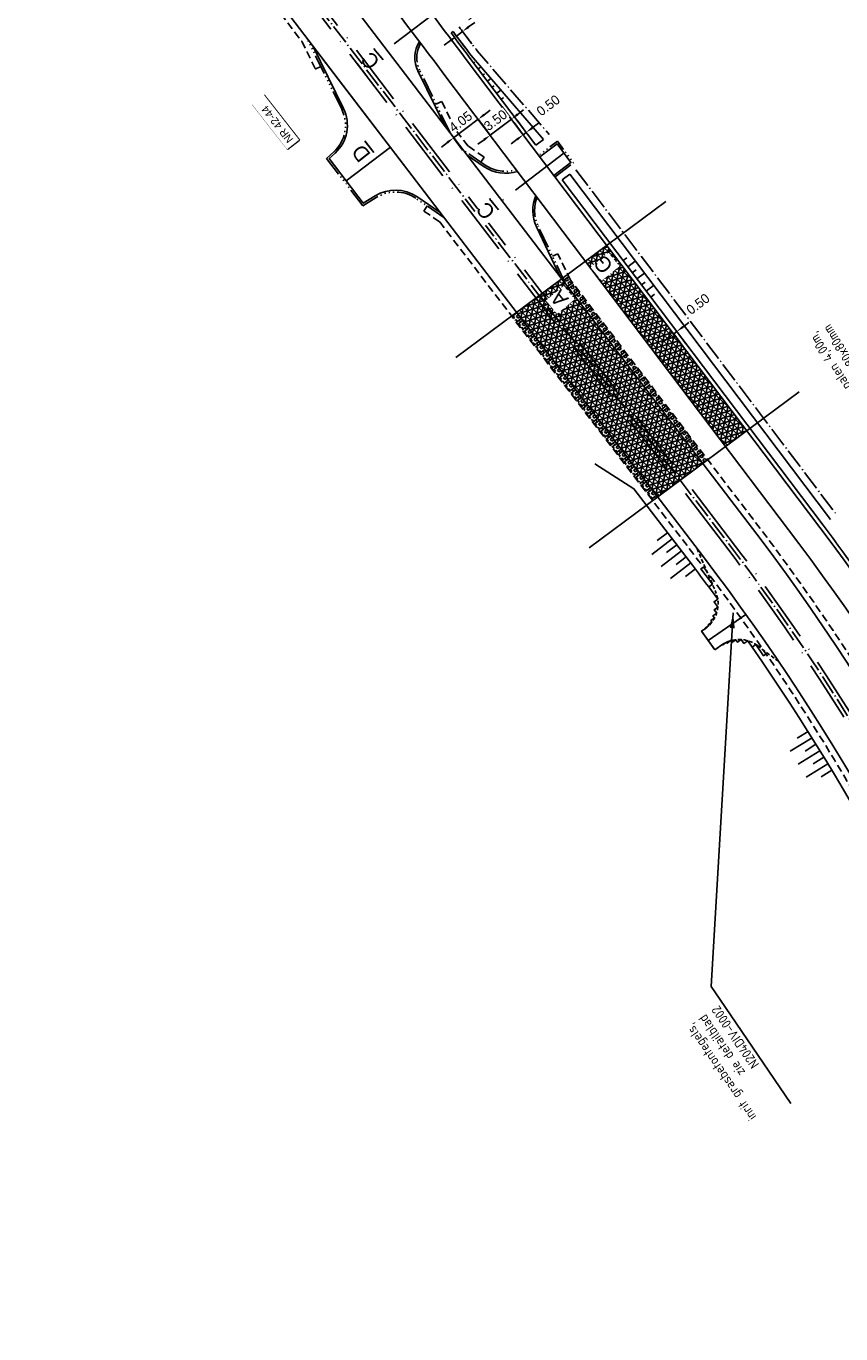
# Model space of a CAD drawing. Header units: metres. Extents: x 121793 to 127505, y 451003 to 453667.
# Tile 13 of 40: x 123187 to 123294, y 451994 to 452166. Entities that reach past the tile are written whole.
import ezdxf

# ---------------------------------------------------------------- set-up
doc = ezdxf.new("R2010")
doc.units = ezdxf.units.M
doc.header["$LTSCALE"] = 4
for name, pattern in [('DASHED2', [0.375, 0.25, -0.125]), ('ONTWERPAS', [3, 2, -0.5, 0, -0.5]), ('ontwerpbestand sloot WK$0$STREEP-PUNT', [0.89, 0.65, -0.1, 0.04, -0.1]), ('STIPPELFIJN', [0.375, 0.25, -0.125]), ('STREEP-4X-PUNT', [1.31, 0.65, -0.1, 0.04, -0.1, 0.04, -0.1, 0.04, -0.1, 0.04, -0.1])]:
    doc.linetypes.add(name, pattern=pattern)
for name, color, linetype in [('WEG-AS-ONTWERP', 2, 'ONTWERPAS'), ('WEG-AS-ONTWERP RIJBAAN HART', 3, 'ontwerpbestand sloot WK$0$STREEP-PUNT'), ('WEG-NW-ARCERING18', 1, 'Continuous'), ('WEG-NW-AS-ONTWERP INRITTEN', 2, 'ONTWERPAS'), ('WEG-NW-BAND-10_20', 7, 'STREEP-4X-PUNT'), ('WEG-NW-BERM', 3, 'Continuous'), ('WEG-NW-BERMVERHARDING', 1, 'Continuous'), ('WEG-NW-TALUD', 3, 'Continuous'), ('WEG-NW-TALUDSTREPEN', 3, 'Continuous'), ('WEG-NW-VERHARDEBERM', 42, 'STIPPELFIJN'), ('WEG-NW-VERHARDING', 42, 'Continuous'), ('WEG-NW-VERHARDINGSTYPE', 2, 'Continuous'), ('WEG-XX-BEMATING25', 7, 'Continuous'), ('WEG-XX-HUISNUMMER INRIT', 7, 'Continuous'), ('WEG-XX-HULPLIJNEN', 40, 'Continuous'), ('WEG-XX-TEKST25', 7, 'Continuous')]:
    doc.layers.add(name, color=color, linetype=linetype)
doc.layers.add('WEG-NW-AANKOOPGRENS NIET PRINTEN', color=7, linetype='ontwerpbestand sloot WK$0$STREEP-PUNT', plot=False)
doc.styles.add('DIMENSIE', font='provutr.shx')
doc.styles.add('ontwerpbestand sloot WK$0$50MM-500', font='provutr.shx', dxfattribs={"height": 2.5})
doc.styles.add('ontwerpbestand sloot WK$0$DIMENSIE', font='provutr.shx')
doc.styles.add('STANDAARD', font='isocp2.shx')
doc.dimstyles.new('ontwerpbestand sloot WK$0$WVV500', dxfattribs={"dimtxt": 1.25, "dimasz": 1, "dimexe": 0, "dimexo": 2, "dimgap": 0.5, "dimtad": 1, "dimzin": 0, "dimdsep": 46, "dimtxsty": 'ontwerpbestand sloot WK$0$DIMENSIE', "dimcen": 0, "dimdle": 1.25, "dimclrd": 256, "dimclre": 256, "dimclrt": 256, "dimaunit": 2, "dimadec": 0, "dimazin": 0, "dimtfac": 1, "dimtdec": 3, "dimtix": 1, "dimtmove": 2, "dimatfit": 3, "dimfxl": 0, "dimtolj": 1, "dimtzin": 0, "dimarcsym": 0})
doc.dimstyles.new('WVV500', dxfattribs={"dimtxt": 1.25, "dimasz": 1, "dimexe": 0, "dimexo": 2, "dimgap": 0.5, "dimtad": 1, "dimzin": 0, "dimdsep": 46, "dimtxsty": 'DIMENSIE', "dimcen": 0, "dimdle": 1.25, "dimclrd": 256, "dimclre": 256, "dimclrt": 256, "dimaunit": 2, "dimadec": 0, "dimazin": 0, "dimtfac": 1, "dimtdec": 3, "dimtix": 1, "dimtmove": 2, "dimatfit": 3, "dimfxl": 0, "dimtolj": 1, "dimtzin": 0, "dimarcsym": 0})

# ---------------------------------------------------------------- blocks, each defined once
blk = doc.blocks.new('*D29')
at = {"layer": 'Defpoints', "color": 0, "linetype": 'Continuous', "transparency": 16777216}
for p in [(123244.29, 452165.18), (123243.49, 452164.58), (123243.49, 452164.58)]:
    blk.add_point(p, dxfattribs=at)
at = {"layer": 'WEG-XX-BEMATING25', "linetype": 'Continuous', "lineweight": -2, "transparency": 16777216}
for p, q in [((123244.29, 452165.18), (123243.49, 452164.58)), ((123245.49, 452163.58), (123244.29, 452165.18)), ((123245.08, 452165.78), (123245.88, 452166.38)), ((123242.69, 452163.98), (123241.89, 452163.37)), ((123244.69, 452162.98), (123243.49, 452164.58))]:
    blk.add_line(p, q, dxfattribs=at)
at = {"layer": 'WEG-XX-BEMATING25', "linetype": 'Continuous', "transparency": 16777216}
blk.add_solid([(123242.59, 452164.11), (123242.79, 452163.84), (123243.49, 452164.58)], dxfattribs=at)
at = {"layer": 'WEG-XX-BEMATING25', "linetype": 'Continuous', "transparency": 16777216, "insert": (123245.95, 452168.04), "char_height": 1.25, "attachment_point": 5, "rotation": 37.0538, "style": 'ontwerpbestand sloot WK$0$DIMENSIE', "bg_fill": 3, "box_fill_scale": 1.1, "bg_fill_color": 256, "bg_fill_true_color": 13158600, "bg_fill_transparency": 0}
blk.add_mtext('\\A1;1.00', dxfattribs=at)
at = {"layer": 'WEG-XX-BEMATING25', "linetype": 'Continuous', "transparency": 16777216}
blk.add_solid([(123244.98, 452165.91), (123245.18, 452165.65), (123244.29, 452165.18)], dxfattribs=at)
blk = doc.blocks.new('*D30')
at = {"layer": 'Defpoints', "color": 0, "linetype": 'Continuous', "transparency": 16777216}
for p in [(123252.25, 452151.62), (123252.25, 452151.62), (123252.65, 452151.92)]:
    blk.add_point(p, dxfattribs=at)
at = {"layer": 'WEG-XX-BEMATING25', "linetype": 'Continuous', "lineweight": -2, "transparency": 16777216}
for p, q in [((123251.04, 452153.22), (123252.25, 452151.62)), ((123251.44, 452153.52), (123252.65, 452151.92)), ((123253.44, 452152.53), (123254.24, 452153.13)), ((123252.65, 452151.92), (123252.25, 452151.62)), ((123251.45, 452151.02), (123250.65, 452150.42))]:
    blk.add_line(p, q, dxfattribs=at)
at = {"layer": 'WEG-XX-BEMATING25', "linetype": 'Continuous', "transparency": 16777216}
for points in [[(123251.35, 452151.15), (123251.55, 452150.89), (123252.25, 452151.62)], [(123253.34, 452152.66), (123253.54, 452152.39), (123252.65, 452151.92)]]:
    blk.add_solid(points, dxfattribs=at)
at = {"layer": 'WEG-XX-BEMATING25', "linetype": 'Continuous', "transparency": 16777216, "insert": (123255.53, 452155.47), "char_height": 1.25, "attachment_point": 5, "rotation": 37.0538, "style": 'ontwerpbestand sloot WK$0$DIMENSIE', "bg_fill": 3, "box_fill_scale": 1.1, "bg_fill_color": 256, "bg_fill_true_color": 13158600, "bg_fill_transparency": 0}
blk.add_mtext('\\A1;0.50', dxfattribs=at)
blk = doc.blocks.new('*D31')
at = {"layer": 'WEG-XX-BEMATING25', "linetype": 'Continuous', "lineweight": -2, "transparency": 16777216}
for p, q in [((123249.49, 452155.27), (123250.7, 452153.67)), ((123251.5, 452154.28), (123252.29, 452154.88)), ((123246.7, 452153.16), (123247.9, 452151.56)), ((123250.7, 452153.67), (123247.9, 452151.56)), ((123247.11, 452150.96), (123246.31, 452150.36))]:
    blk.add_line(p, q, dxfattribs=at)
at = {"layer": 'WEG-XX-BEMATING25', "linetype": 'Continuous', "transparency": 16777216}
for points in [[(123251.4, 452154.41), (123251.6, 452154.14), (123250.7, 452153.67)], [(123247.01, 452151.1), (123247.21, 452150.83), (123247.9, 452151.56)]]:
    blk.add_solid(points, dxfattribs=at)
at = {"layer": 'WEG-XX-BEMATING25', "linetype": 'Continuous', "transparency": 16777216, "insert": (123248.61, 452153.53), "char_height": 1.25, "attachment_point": 5, "rotation": 37.0538, "style": 'ontwerpbestand sloot WK$0$DIMENSIE', "bg_fill": 3, "box_fill_scale": 1.1, "bg_fill_color": 256, "bg_fill_true_color": 13158600, "bg_fill_transparency": 0}
blk.add_mtext('\\A1;3.50', dxfattribs=at)
at = {"layer": 'Defpoints', "color": 0, "linetype": 'Continuous', "transparency": 16777216}
for p in [(123250.7, 452153.67), (123247.9, 452151.56), (123247.9, 452151.56)]:
    blk.add_point(p, dxfattribs=at)
blk = doc.blocks.new('*D32')
at = {"layer": 'WEG-XX-BEMATING25', "linetype": 'Continuous', "lineweight": -2, "transparency": 16777216}
for p, q in [((123247.13, 452154.25), (123247.93, 452154.85)), ((123246.33, 452153.65), (123243.1, 452151.21)), ((123247.54, 452152.05), (123246.33, 452153.65)), ((123244.3, 452149.61), (123243.1, 452151.21)), ((123242.3, 452150.61), (123241.5, 452150))]:
    blk.add_line(p, q, dxfattribs=at)
at = {"layer": 'WEG-XX-BEMATING25', "linetype": 'Continuous', "transparency": 16777216}
for points in [[(123247.03, 452154.38), (123247.23, 452154.12), (123246.33, 452153.65)], [(123242.2, 452150.74), (123242.4, 452150.47), (123243.1, 452151.21)]]:
    blk.add_solid(points, dxfattribs=at)
at = {"layer": 'WEG-XX-BEMATING25', "linetype": 'Continuous', "transparency": 16777216, "insert": (123244.03, 452153.34), "char_height": 1.25, "attachment_point": 5, "rotation": 37.0538, "style": 'ontwerpbestand sloot WK$0$DIMENSIE', "bg_fill": 3, "box_fill_scale": 1.1, "bg_fill_color": 256, "bg_fill_true_color": 13158600, "bg_fill_transparency": 0}
blk.add_mtext('\\A1;4.05', dxfattribs=at)
at = {"layer": 'Defpoints', "color": 0, "linetype": 'Continuous', "transparency": 16777216}
for p in [(123246.33, 452153.65), (123243.1, 452151.21), (123243.1, 452151.21)]:
    blk.add_point(p, dxfattribs=at)
blk = doc.blocks.new('*D53')
at = {"layer": 'Defpoints', "color": 0, "linetype": 'Continuous', "transparency": 16777216}
for p in [(123272, 452125.46), (123272, 452125.46), (123272.4, 452125.76)]:
    blk.add_point(p, dxfattribs=at)
at = {"layer": 'WEG-XX-BEMATING25', "linetype": 'Continuous', "lineweight": -2, "transparency": 16777216}
for p, q in [((123272.4, 452125.76), (123272, 452125.46)), ((123273.21, 452123.86), (123272, 452125.46)), ((123273.6, 452124.16), (123272.4, 452125.76)), ((123273.2, 452126.36), (123274, 452126.97)), ((123271.2, 452124.86), (123270.4, 452124.25))]:
    blk.add_line(p, q, dxfattribs=at)
at = {"layer": 'WEG-XX-BEMATING25', "linetype": 'Continuous', "transparency": 16777216}
for points in [[(123271.1, 452124.99), (123271.3, 452124.72), (123272, 452125.46)], [(123273.1, 452126.5), (123273.3, 452126.23), (123272.4, 452125.76)]]:
    blk.add_solid(points, dxfattribs=at)
at = {"layer": 'WEG-XX-BEMATING25', "linetype": 'Continuous', "transparency": 16777216, "insert": (123275.19, 452129.38), "char_height": 1.25, "attachment_point": 5, "rotation": 37.0538, "style": 'ontwerpbestand sloot WK$0$DIMENSIE', "bg_fill": 3, "box_fill_scale": 1.1, "bg_fill_color": 256, "bg_fill_true_color": 13158600, "bg_fill_transparency": 0}
blk.add_mtext('\\A1;0.50', dxfattribs=at)

msp = doc.modelspace()

# ---------------------------------------------------------------- hatches: boundary and pattern name
at = {"layer": 'WEG-NW-ARCERING18'}
h = msp.add_hatch(dxfattribs=at)
h.set_pattern_fill('NET3', color=256, scale=0.2, angle=-102.32055, style=0)
h.set_pattern_definition([(257.6794, (123260.4071, 452110.65005), (0.620375, -0.135497), []), (317.6794, (123260.4071, 452110.65005), (0.427531, 0.469512), []), (17.6794, (123260.4071, 452110.65005), (-0.192844, 0.605009), [])])
h.paths.add_polyline_path([(123263.217, 452137.093), (123260.407, 452135.006), (123278.797, 452110.65), (123281.607, 452112.737)])
at = {"layer": 'WEG-NW-BERMVERHARDING'}
h = msp.add_hatch(dxfattribs=at)
h.set_pattern_fill('BOX', color=256, scale=0.05, angle=127.3568, style=0)
h.set_pattern_definition([(217.357, (123257.4324, 452108.4433), (0.770606, -1.00949), []), (217.357, (123257.2398, 452108.6957), (0.770606, -1.00949), []), (127.357, (123257.4324, 452108.4433), (-1.00949, -0.770606), [-0.3175, 0.3175]), (127.357, (123257.18, 452108.2507), (-1.00949, -0.770606), [-0.3175, 0.3175]), (127.357, (123256.9277, 452108.058), (-1.00949, -0.770606), [0.3175, -0.3175]), (127.357, (123256.6753, 452107.8654), (-1.00949, -0.770606), [0.3175, -0.3175]), (217.357, (123257.0471, 452108.9481), (0.770606, -1.00949), [0.3175, -0.3175]), (217.357, (123256.8545, 452109.2004), (0.770606, -1.00949), [0.3175, -0.3175])])
h.paths.add_polyline_path([(123258.441, 452132.535), (123258.087, 452133.283), (123257.432, 452132.797), (123257.753, 452132.117), (123275.825, 452108.443), (123276.467, 452108.92)])

# ---------------------------------------------------------------- linework, layer by layer
at = {"layer": 'WEG-NW-AANKOOPGRENS NIET PRINTEN'}
msp.add_line((123259.149, 452147.029), (123293.386, 452101.682), dxfattribs=at)
at = {"layer": 'WEG-NW-AANKOOPGRENS NIET PRINTEN', "flags": 128}
msp.add_lwpolyline([(123243.83, 452165.785, -0.0004898), (123246.205, 452162.645), (123255.665, 452151.639)], format="xyb", dxfattribs=at)
at = {"layer": 'WEG-NW-AS-ONTWERP INRITTEN'}
for points in [[(123229.021, 452145.546), (123234.815, 452149.97)], [(123276.533, 452085.195), (123281.469, 452088.61)]]:
    msp.add_lwpolyline(points, dxfattribs=at)
at = {"layer": 'WEG-NW-AS-ONTWERP INRITTEN', "flags": 128}
msp.add_lwpolyline([(123257.592, 452149.198), (123249.449, 452142.973)], dxfattribs=at)
at = {"layer": 'WEG-NW-BAND-10_20'}
msp.add_lwpolyline([(123257.753, 452132.117), (123254.201, 452139.643, -0.2060895), (123254.072, 452143.397, -0.2140555)], format="xyb", dxfattribs=at)
at = {"layer": 'WEG-NW-BERM'}
for p, q in [((123245.752, 452161.054), (123245.898, 452161.164)), ((123246.355, 452160.256), (123246.71, 452160.524)), ((123246.957, 452159.458), (123247.158, 452159.609)), ((123247.56, 452158.66), (123248.016, 452159.004)), ((123248.163, 452157.862), (123248.417, 452158.054)), ((123248.765, 452157.064), (123249.322, 452157.484)), ((123249.368, 452156.266), (123249.677, 452156.499)), ((123257.361, 452145.679), (123258.35, 452146.426)), ((123258.35, 452146.426), (123292.588, 452101.08)), ((123257.361, 452145.679), (123291.599, 452100.333)), ((123265.365, 452135.078), (123265.859, 452135.452)), ((123265.967, 452134.28), (123266.957, 452135.027)), ((123266.57, 452133.482), (123267.065, 452133.856)), ((123267.172, 452132.684), (123268.162, 452133.431)), ((123267.775, 452131.886), (123268.27, 452132.26)), ((123268.377, 452131.088), (123269.367, 452131.835)), ((123268.98, 452130.29), (123269.475, 452130.664))]:
    msp.add_line(p, q, dxfattribs=at)
at = {"layer": 'WEG-NW-BERM', "flags": 128}
for points in [[(123242.778, 452164.987, -0.0004937), (123245.17, 452161.825), (123253.917, 452150.24)], [(123243.033, 452165.181, -0.0004937), (123245.426, 452162.018), (123254.907, 452150.987)]]:
    msp.add_lwpolyline(points, format="xyb", dxfattribs=at)
at = {"layer": 'WEG-NW-BERM'}
msp.add_arc((123057.724, 451923.751), 293.05, 30.1986, 37.05382, dxfattribs=at)
at = {"layer": 'WEG-NW-TALUD'}
for points in [[(123261.652, 452108.397), (123266.785, 452105.124), (123274.468, 452095.059, -0.0008955), (123276.591, 452092.244)], [(123282.303, 452084.299, -0.0601507), (123315.321, 452021.893), (123315.796, 452018.943)]]:
    msp.add_lwpolyline(points, format="xyb", dxfattribs=at)
at = {"layer": 'WEG-NW-TALUDSTREPEN'}
for p, q in [((123271.79, 452098.551), (123269.133, 452096.483)), ((123271.176, 452099.34), (123269.847, 452098.306)), ((123273.019, 452096.973), (123270.361, 452094.904)), ((123272.404, 452097.762), (123271.076, 452096.728)), ((123273.633, 452096.184), (123272.304, 452095.15)), ((123274.247, 452095.395), (123271.59, 452093.326)), ((123274.862, 452094.606), (123273.533, 452093.572)), ((123290.154, 452072.395), (123287.286, 452070.63)), ((123289.63, 452073.247), (123288.196, 452072.365)), ((123291.203, 452070.692), (123288.334, 452068.927)), ((123290.678, 452071.544), (123289.244, 452070.661)), ((123292.251, 452068.988), (123289.382, 452067.224)), ((123291.727, 452069.84), (123290.292, 452068.958)), ((123292.775, 452068.137), (123291.341, 452067.254))]:
    msp.add_line(p, q, dxfattribs=at)
at = {"layer": 'WEG-NW-VERHARDEBERM'}
for points in [[(123184.433, 452210.465), (123184.146, 452209.718), (123186.118, 452208.96, -0.0394344), (123204.042, 452188.965), (123223.17, 452163.907), (123224.961, 452160.242), (123225.68, 452160.593)], [(123303.931, 452068.958), (123304.46, 452069.558), (123302.542, 452071.251, 0.029601), (123282.416, 452101.127), (123258.441, 452132.535), (123256.81, 452135.989), (123256.087, 452135.648)]]:
    msp.add_lwpolyline(points, format="xyb", dxfattribs=at)
msp.add_lwpolyline([(123246.663, 452148.032), (123247.113, 452148.693), (123245.021, 452150.115), (123243.301, 452152.368), (123241.53, 452156.006), (123240.811, 452155.656)], dxfattribs=at)
at = {"layer": 'WEG-NW-VERHARDING'}
msp.add_line((123244.77, 452161.525), (123291.2, 452100.031), dxfattribs=at)
for points in [[(123480.216, 451604.72), (123479.965, 451733.962, 0.045299), (123476.572, 451770.548, 0.1520632), (123431.074, 451856.271), (123387.611, 451899.432, -0.1084152), (123347.811, 451961.132), (123324.939, 452022.471, 0.073906), (123281.78, 452100.642), (123210.56, 452193.94, 0.1323783), (123136.843, 452250.631), (123066.55, 452279.718, -0.1071021), (122998.2, 452327.057), (122950.306, 452378.295)], [(123257.04, 452133.043), (123253.975, 452139.537, -0.2140555), (123253.896, 452143.629)]]:
    msp.add_lwpolyline(points, format="xyb", dxfattribs=at)
at = {"layer": 'WEG-NW-VERHARDING', "linetype": 'DASHED2', "ltscale": 0.5}
msp.add_lwpolyline([(123275.07, 452097.237), (123277.505, 452091.602, -0.3575108), (123276.11, 452086.726), (123275.659, 452086.414), (123277.408, 452083.976), (123278.307, 452084.598, -0.3228228), (123282.984, 452084.508), (123285.78, 452082.41)], format="xyb", dxfattribs=at)
at = {"layer": 'WEG-NW-VERHARDING'}
for points in [[(123275.894, 452094.836), (123275.576, 452094.596), (123277.073, 452092.602), (123276.591, 452092.244), (123277.786, 452090.627), (123277.303, 452090.272), (123277.81, 452089.579), (123277.325, 452089.225), (123277.641, 452088.79), (123277.156, 452088.438), (123277.369, 452088.144), (123276.883, 452087.792), (123277.022, 452087.6), (123276.536, 452087.248), (123276.628, 452087.154), (123276.126, 452086.791), (123276.161, 452086.743), (123275.659, 452086.414), (123277.403, 452083.973)], [(123284.13, 452083.412), (123283.8, 452083.185), (123282.796, 452084.641), (123282.303, 452084.299), (123281.713, 452085.146), (123281.221, 452084.802), (123280.873, 452085.298), (123280.382, 452084.953), (123280.149, 452085.285), (123279.658, 452084.94), (123279.503, 452085.16), (123279.013, 452084.814), (123278.919, 452084.946), (123278.429, 452084.6), (123278.393, 452084.656), (123277.901, 452084.308), (123277.897, 452084.314), (123277.403, 452083.973)]]:
    msp.add_lwpolyline(points, dxfattribs=at)
for centre, radius, start, end in [((121642.605, 450951.845), 2007.55, 37.053783, 38.14277), ((123057.724, 451923.751), 292.55, 20.38346, 37.05382)]:
    msp.add_arc(centre, radius, start, end, dxfattribs=at)
at = {"layer": 'WEG-XX-HUISNUMMER INRIT'}
msp.add_lwpolyline([(123216.773, 452155.594), (123218.3, 452156.786), (123222.87, 452150.927), (123221.338, 452149.731), (123216.773, 452155.594)], dxfattribs=at)
at = {"layer": 'WEG-XX-HULPLIJNEN', "flags": 128}
msp.add_lwpolyline([(123260.896, 452097.357), (123288.481, 452117.842)], dxfattribs=at)

# ---------------------------------------------------------------- texts
at = {"layer": 'WEG-XX-TEKST25', "char_height": 1.25, "style": 'STANDAARD'}
for s, insert, attachment_point, rotation in [('Beschoeiing palen 4,00m, ^Jafmeting palen 80x80mm^Jh.o.h. 0,50m', (123303.808, 452113.671), 7, 122.75715), ('inrit grasbetontegels, ^Jzie detailblad ^JN204DIV-0002', (123277.908, 452037.362), 9, 124.32645)]:
    msp.add_mtext(s, dxfattribs=dict(at, insert=insert, attachment_point=attachment_point, rotation=rotation))

# ---------------------------------------------------------------- leaders
at = {"layer": 'WEG-XX-TEKST25', "annotation_type": 0, "has_hookline": 1, "hookline_direction": 1, "text_width": 16.069, "horizontal_direction": (-0.563907, 0.825838, 0)}
msp.add_leader([(123279.807, 452088.798), (123276.911, 452039.708), (123278.039, 452038.057)], dimstyle='WVV500', override={"dimasz": 2}, dxfattribs=at)

# ---------------------------------------------------------------- next in the draw order: texts
at = {"layer": 'WEG-NW-AS-ONTWERP INRITTEN', "insert": (123231.977, 452159.96), "char_height": 2, "width": 1.28013, "attachment_point": 1, "rotation": 128.35696, "style": 'ontwerpbestand sloot WK$0$50MM-500', "bg_fill": 3, "box_fill_scale": 1.25, "bg_fill_color": 256, "bg_fill_transparency": 0}
msp.add_mtext('{\\LC}', dxfattribs=at)

# ---------------------------------------------------------------- next in the draw order: dimensions: what is measured, and where the dimension line sits
at = {"layer": 'WEG-XX-BEMATING25', "linetype": 'Continuous'}
for base, p1, p2, picture, middle in [((123243.489, 452164.578), (123244.285, 452165.179), (123243.489, 452164.578), '*D29', (123245.947, 452168.043)), ((123252.247, 452151.622), (123252.646, 452151.924), (123252.247, 452151.622), '*D30', (123255.531, 452155.474)), ((123272.001, 452125.46), (123272.4, 452125.761), (123272.001, 452125.46), '*D53', (123275.189, 452129.384))]:
    dim = msp.add_linear_dim(base=base, p1=p1, p2=p2, angle=217.05382, dimstyle='ontwerpbestand sloot WK$0$WVV500', override={"dimtfill": 1}, dxfattribs=at)
    dim.commit()
    dim.dimension.update_dxf_attribs({"geometry": picture, "text_midpoint": middle, "dimtype": 161})

# ---------------------------------------------------------------- next in the draw order: hatches: boundary and pattern name
at = {"layer": 'WEG-NW-ARCERING18'}
h = msp.add_hatch(dxfattribs=at)
h.set_pattern_fill('NET3', color=256, scale=0.2, angle=-102.32055, style=0)
h.set_pattern_definition([(257.6794, (123251.3645, 452104.03105), (0.620375, -0.135497), []), (317.6794, (123251.3645, 452104.03105), (0.427531, 0.469512), []), (17.6794, (123251.3645, 452104.03105), (-0.192844, 0.605009), [])])
h.paths.add_polyline_path([(123257.306, 452132.703), (123251.364, 452128.291), (123269.884, 452104.031), (123275.825, 452108.443)])
at = {"layer": 'WEG-NW-BERMVERHARDING'}
h = msp.add_hatch(dxfattribs=at)
h.set_pattern_fill('BOX', color=256, scale=0.05, angle=127.356804, style=0)
h.paths.add_polyline_path([(123251.364, 452128.291), (123250.722, 452127.814), (123269.241, 452103.554), (123269.884, 452104.031)])

# ---------------------------------------------------------------- next in the draw order: linework, layer by layer
at = {"layer": 'WEG-NW-AS-ONTWERP INRITTEN', "flags": 128}
msp.add_lwpolyline([(123241.666, 452168.388), (123234.327, 452162.804)], dxfattribs=at)
at = {"layer": 'WEG-NW-BAND-10_20', "flags": 128}
msp.add_lwpolyline([(123256.437, 452146.075), (123258.847, 452147.917), (123256.735, 452150.784), (123254.29, 452148.915)], dxfattribs=at)
at = {"layer": 'WEG-NW-BERM', "flags": 128}
for points in [[(123242.778, 452164.987), (123243.033, 452165.181)], [(123253.917, 452150.24), (123254.907, 452150.987)]]:
    msp.add_lwpolyline(points, dxfattribs=at)
at = {"layer": 'WEG-NW-VERHARDEBERM'}
msp.add_lwpolyline([(123239.643, 452142.26), (123239.193, 452141.599), (123241.285, 452140.176), (123275.263, 452095.666, -0.0715889), (123316.292, 452022.154), (123316.93, 452018.19), (123317.719, 452018.317)], format="xyb", dxfattribs=at)
at = {"layer": 'WEG-NW-VERHARDING'}
msp.add_lwpolyline([(123225.831, 452161.74), (123240.393, 452142.663)], dxfattribs=at)
msp.add_lwpolyline([(123256.285, 452146.274), (123258.5, 452147.967), (123256.684, 452150.43), (123254.441, 452148.716, -0.3229887)], format="xyb", dxfattribs=at)
at = {"layer": 'WEG-XX-HULPLIJNEN', "flags": 128}
msp.add_lwpolyline([(123243.391, 452122.37), (123270.976, 452142.855)], dxfattribs=at)

# ---------------------------------------------------------------- next in the draw order: dimensions: what is measured, and where the dimension line sits
at = {"layer": 'WEG-XX-BEMATING25', "linetype": 'Continuous'}
dim = msp.add_aligned_dim(p1=(123250.698, 452153.674), p2=(123247.905, 452151.565), distance=0, dimstyle='ontwerpbestand sloot WK$0$WVV500', override={"dimtfill": 1}, dxfattribs=at)
dim.commit()
dim.dimension.update_dxf_attribs({"geometry": '*D31', "text_midpoint": (123248.613, 452153.531)})

# ---------------------------------------------------------------- next in the draw order: dimensions: what is measured, and where the dimension line sits
dim = msp.add_aligned_dim(p1=(123246.331, 452153.649), p2=(123243.099, 452151.209), distance=0, dimstyle='ontwerpbestand sloot WK$0$WVV500', override={"dimtfill": 1}, dxfattribs=at)
dim.commit()
dim.dimension.update_dxf_attribs({"geometry": '*D32', "text_midpoint": (123244.027, 452153.341)})

# ---------------------------------------------------------------- next in the draw order: linework, layer by layer
at = {"layer": 'WEG-AS-ONTWERP'}
for points in [[(123476.016, 451604.715), (123475.765, 451733.953), (123475.765, 451733.913, 0.0408338), (123473.043, 451766.411, 0.1581289), (123427.847, 451853.557), (123384.73, 451896.374, -0.1083939), (123343.886, 451959.636), (123321.029, 452020.934, 0.073906), (123278.397, 452098.152), (123207.303, 452191.285, 0.1323783), (123135.113, 452246.801), (123064.844, 452275.878, -0.1071021), (122995.206, 452324.109), (122947.423, 452375.229)], [(123477.016, 451604.717), (123476.765, 451733.955, 0.0422355), (123473.855, 451767.558, 0.1557662), (123428.925, 451853.895), (123385.434, 451897.084, -0.1084152), (123344.774, 451960.117), (123321.914, 452021.423, 0.073906), (123279.282, 452098.641), (123207.935, 452192.106, 0.1323783), (123135.744, 452247.622), (123065.427, 452276.719, -0.1071021), (122995.788, 452324.951), (122948.11, 452375.959)]]:
    msp.add_lwpolyline(points, format="xyb", dxfattribs=at)
at = {"layer": 'WEG-AS-ONTWERP RIJBAAN HART', "flags": 128}
msp.add_lwpolyline([(122947.766, 452375.594), (122995.497, 452324.53, 0.1071021), (123065.136, 452276.299), (123135.429, 452247.212, -0.1323783), (123207.619, 452191.695), (123278.839, 452098.397, -0.073906), (123321.472, 452021.178), (123344.316, 451959.913, 0.1083715), (123385.082, 451896.729), (123428.199, 451853.912, -0.1566035), (123473.363, 451767.473, -0.0423404), (123476.265, 451733.954), (123476.516, 451604.716)], format="xyb", dxfattribs=at)
at = {"layer": 'WEG-NW-BAND-10_20'}
for points in [[(123241.842, 452140.765), (123238.145, 452143.279, 0.297519), (123232.952, 452143.376), (123231.201, 452142.278), (123226.443, 452148.511), (123227.385, 452149.378, 0.3316867), (123228.434, 452154.958), (123223.854, 452164.329)], [(123242.616, 452151.946), (123238.646, 452160.104, -0.2505782), (123238.781, 452163.638)], [(123251.335, 452147.021, -0.228425), (123247.255, 452147.629), (123244.464, 452149.526)]]:
    msp.add_lwpolyline(points, format="xyb", dxfattribs=at)
at = {"layer": 'WEG-NW-VERHARDING'}
for points in [[(122914.965, 452411.629, -0.0924838), (122944.581, 452389.989), (122951.109, 452383.109), (122955.105, 452379.309), (122957.569, 452376.95), (122961.963, 452372.273), (122966.304, 452367.65), (122975.135, 452357.939), (122983.931, 452348.267), (122990.709, 452340.958), (122992.464, 452339.116), (122994.237, 452337.254), (122997.635, 452333.647), (123001.417, 452329.63, 0.1062316), (123069.195, 452282.883), (123142.407, 452252.607, -0.1289481), (123208.737, 452202.329), (123218.739, 452189.593, -0.0047515), (123241.977, 452159.416), (123288.406, 452097.922, -0.0728667), (123328.675, 452024.428), (123351.353, 451963.393, 0.1087069)], [(122945.044, 452372.701), (122949.565, 452368.179, -0.005589), (122952.654, 452364.947), (122992.794, 452322.003, 0.1071021), (123063.721, 452272.88), (123134.014, 452243.793, -0.1323783), (123204.678, 452189.45), (123275.898, 452096.152, -0.073906), (123318.005, 452019.886), (123340.85, 451958.621, 0.1082382), (123382.475, 451894.104), (123425.595, 451851.283, -0.1568373), (123469.754, 451766.668, -0.0418987), (123472.565, 451733.947), (123472.816, 451604.709)], [(123241.362, 452141.393), (123238.285, 452143.485, 0.297519), (123232.82, 452143.588), (123231.261, 452142.611), (123226.78, 452148.482), (123227.554, 452149.195, 0.3316867), (123228.659, 452155.068), (123224.628, 452163.316)], [(123241.896, 452152.856), (123238.421, 452159.994, -0.2574236), (123238.618, 452163.852)], [(123251.495, 452146.81, -0.2331473), (123247.115, 452147.422), (123244.894, 452148.932)]]:
    msp.add_lwpolyline(points, format="xyb", dxfattribs=at)

# ---------------------------------------------------------------- next in the draw order: texts
at = {"layer": 'WEG-NW-AS-ONTWERP INRITTEN', "char_height": 2, "width": 1.28013, "attachment_point": 1, "rotation": 128.35696, "style": 'ontwerpbestand sloot WK$0$50MM-500', "bg_fill": 3, "box_fill_scale": 1.25, "bg_fill_color": 256, "bg_fill_transparency": 0}
for s, insert in [('{\\LD}', (123230.758, 452147.799)), ('{\\LC}', (123247.138, 452140.246))]:
    msp.add_mtext(s, dxfattribs=dict(at, insert=insert))
at = {"layer": 'WEG-NW-VERHARDINGSTYPE', "char_height": 2, "width": 1.28013, "attachment_point": 1, "rotation": 129.44621, "style": 'ontwerpbestand sloot WK$0$50MM-500', "bg_fill": 3, "box_fill_scale": 1.25, "bg_fill_color": 256, "bg_fill_transparency": 0}
for s, insert in [('G', (123262.621, 452133.146)), ('A', (123256.759, 452128.794))]:
    msp.add_mtext(s, dxfattribs=dict(at, insert=insert))
at = {"layer": 'WEG-XX-HUISNUMMER INRIT', "insert": (123221.336, 452150.422), "char_height": 1, "width": 7.77563, "attachment_point": 1, "rotation": 127.96961, "style": 'ontwerpbestand sloot WK$0$50MM-500', "bg_fill": 2}
msp.add_mtext('NR 42-44', dxfattribs=at)

doc.saveas('drawing.dxf')
